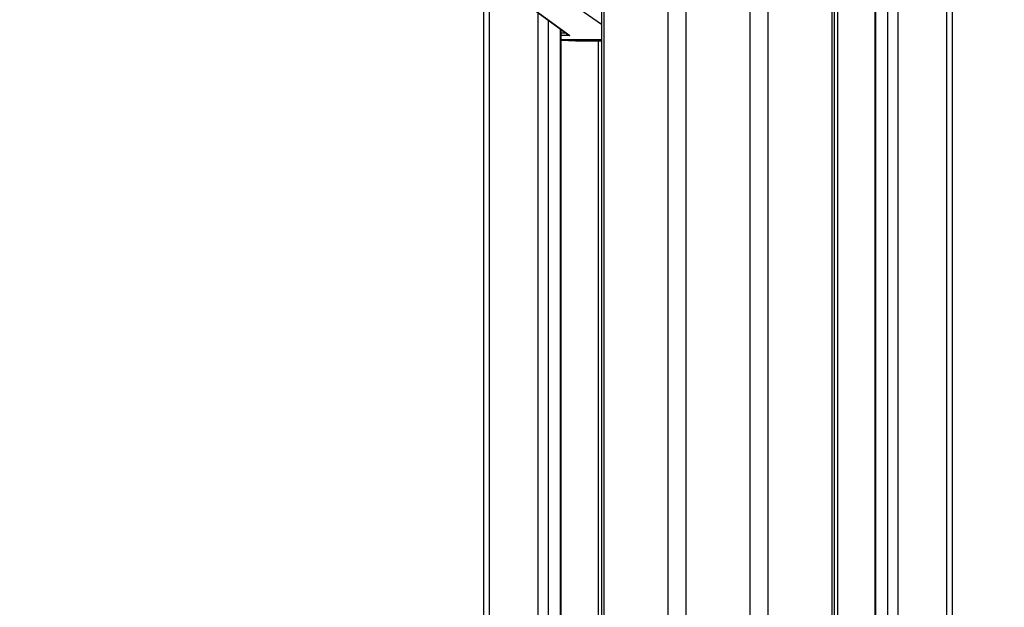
# Model space of a CAD drawing. Header units: millimetres. Extents: x 20 to 19889, y 40 to 15516.
# Tile 112 of 115: x 17561 to 18174, y 6776 to 7142. Entities that reach past the tile are written whole.
import ezdxf

# ---------------------------------------------------------------- set-up
doc = ezdxf.new("R2010")
doc.units = ezdxf.units.MM
doc.header["$LTSCALE"] = 2
doc.layers.add('COMPONENT_GEOMETRY', color=7, linetype='Continuous')
doc.styles.add('SLDTEXTSTYLE0', font='TXT', dxfattribs={"width": 0.75})
doc.dimstyles.new('SLDDIMSTYLE0', dxfattribs={"dimtxt": 100, "dimasz": 6.604, "dimexe": 0, "dimexo": 0.0625, "dimgap": 25, "dimtad": 0, "dimtih": 1, "dimtoh": 1, "dimdec": 1, "dimrnd": 1e-09, "dimzin": 12, "dimdsep": 46, "dimtxsty": 'SLDTEXTSTYLE0', "dimsah": 1, "dimcen": 0.09, "dimadec": 0, "dimazin": 3, "dimtfac": 1, "dimtdec": 1, "dimtofl": 0, "dimtmove": 0, "dimatfit": 3, "dimfxl": 1, "dimfrac": 2, "dimtolj": 1, "dimtzin": 12, "dimarcsym": 0})

# ---------------------------------------------------------------- blocks, each defined once
blk = doc.blocks.new('_D_7')
at = {"layer": 'COMPONENT_GEOMETRY', "color": 7}
for p, q in [((18136.75, 7959.49), (19251.5, 7959.49)), ((19245.15, 7959.49), (19245.15, 5203.33)), ((19045.08, 5183.02), (19014.61, 5183.02)), ((19014.61, 5183.02), (19014.61, 5024.27)), ((19445.22, 5183.02), (19475.69, 5183.02)), ((19475.69, 5183.02), (19475.69, 5024.27)), ((19014.61, 5024.27), (19045.08, 5024.27)), ((19475.69, 5024.27), (19445.22, 5024.27)), ((19245.15, 2118.49), (19245.15, 4874.65)), ((18196.53, 2118.49), (19251.5, 2118.49))]:
    blk.add_line(p, q, dxfattribs=at)
for points in [[(19245.15, 7959.49), (19244.13, 7952.89), (19246.17, 7952.89)], [(19245.15, 2118.49), (19246.17, 2125.1), (19244.13, 2125.1)]]:
    blk.add_solid(points, dxfattribs=at)
at = {"layer": 'COMPONENT_GEOMETRY', "color": 7, "char_height": 100, "attachment_point": 1, "style": 'SLDTEXTSTYLE0'}
for s, insert in [('9\'6.98"', (19045.08, 5153.18)), ('2920.5mm', (18916.96, 5003.56))]:
    blk.add_mtext(s, dxfattribs=dict(at, insert=insert))

msp = doc.modelspace()

# ---------------------------------------------------------------- linework, layer by layer
at = {"color": 8, "linetype": 'Continuous', "lineweight": 25}
for p, q in [((17964.94, 2191.49), (17964.94, 7939.49)), ((17976.01, 7939.49), (17976.01, 2191.49)), ((18015.96, 2191.49), (18015.96, 7939.49)), ((18027.04, 7939.49), (18027.04, 2191.49)), ((18067.14, 2191.49), (18067.14, 7939.49)), ((18070.42, 7939.49), (18070.42, 6685.26)), ((18094.1, 7939.49), (18094.1, 2191.49)), ((18101.88, 2191.49), (18101.88, 7939.49)), ((18108.05, 7939.49), (18108.05, 2191.49)), ((18138.54, 2191.49), (18138.54, 7939.49)), ((17924.84, 7760.96), (17924.84, 6590.02)), ((17853.44, 7234.49), (17853.44, 6590.02)), ((17923.45, 7139.06), (17893.39, 7159.97)), ((17883.92, 6590.02), (17883.92, 7146.36)), ((17890.1, 7141.84), (17890.1, 6590.02)), ((17897.88, 6590.02), (17897.88, 7136.14)), ((17898.31, 7133.9), (17900.93, 7133.9)), ((17903.67, 7132.12), (17898.31, 7132.12)), ((17898.31, 7129.62), (17923.45, 7129.62)), ((17923.45, 7129.41), (17898.31, 7129.41)), ((17898.31, 7129.29), (17907.18, 7128.96)), ((17921.56, 6685.26), (17921.56, 7128.96))]:
    msp.add_line(p, q, dxfattribs=at)
at = {"color": 7, "linetype": 'Continuous', "lineweight": 25}
for p, q in [((18068.52, 2191.49), (18068.52, 7939.49)), ((18093.67, 7939.49), (18093.67, 2191.49)), ((18141.88, 7939.49), (18141.88, 2191.49)), ((17923.45, 7760.96), (17923.45, 6590.02)), ((17850.09, 6590.02), (17850.09, 7244.18)), ((17865.11, 7160.14), (17902.38, 7132.84)), ((17865.66, 7159.97), (17903.67, 7132.12)), ((17898.31, 6590.02), (17898.31, 7135.82)), ((17898.31, 7129.29), (17907.16, 7128.96)), ((17907.18, 7128.96), (17923.45, 7128.96))]:
    msp.add_line(p, q, dxfattribs=at)
for major_axis, ratio, start_param, end_param in [((3.37, -0.79), 0.545657, 3.547273, 4.650858), ((3.22, -1.41), 0.538837, 4.318563, 4.749806)]:
    msp.add_ellipse((17904.31, 7133.9), major_axis=major_axis, ratio=ratio, start_param=start_param, end_param=end_param, dxfattribs=at)
for points, knots in [([(17808.52, 6612.47), (17601.84, 6725.29), (17207.52, 6940.55), (16674.99, 7231.57), (16280.17, 7447.73), (16004.08, 7599.42), (15852.18, 7683.21), (15769.45, 7729.14), (15755.4, 7736.95)], [0, 0, 0, 0, 0.3015454, 0.5753359, 0.7773277, 0.8783239, 0.9793204, 1, 1, 1, 1]), ([(16653.17, 7258.52), (16930.37, 7107.25), (17325.13, 6891.82), (17719.75, 6676.57), (17837.27, 6612.47)], [0, 0, 0, 0, 0.7021941, 1, 1, 1, 1])]:
    msp.add_open_spline(points, degree=3, knots=knots, dxfattribs=at)

# ---------------------------------------------------------------- dimensions: what is measured, and where the dimension line sits
at = {"layer": 'COMPONENT_GEOMETRY', "color": 7}
dim = msp.add_linear_dim(base=(19245.15, 7959.49), p1=(18193.99, 2118.49), p2=(18134.21, 7959.49), angle=90, dimstyle='SLDDIMSTYLE0', dxfattribs=at)
dim.commit()
dim.dimension.update_dxf_attribs({"geometry": '_D_7', "text_midpoint": (19245.15, 5038.99), "dimtype": 160})

doc.saveas('drawing.dxf')
